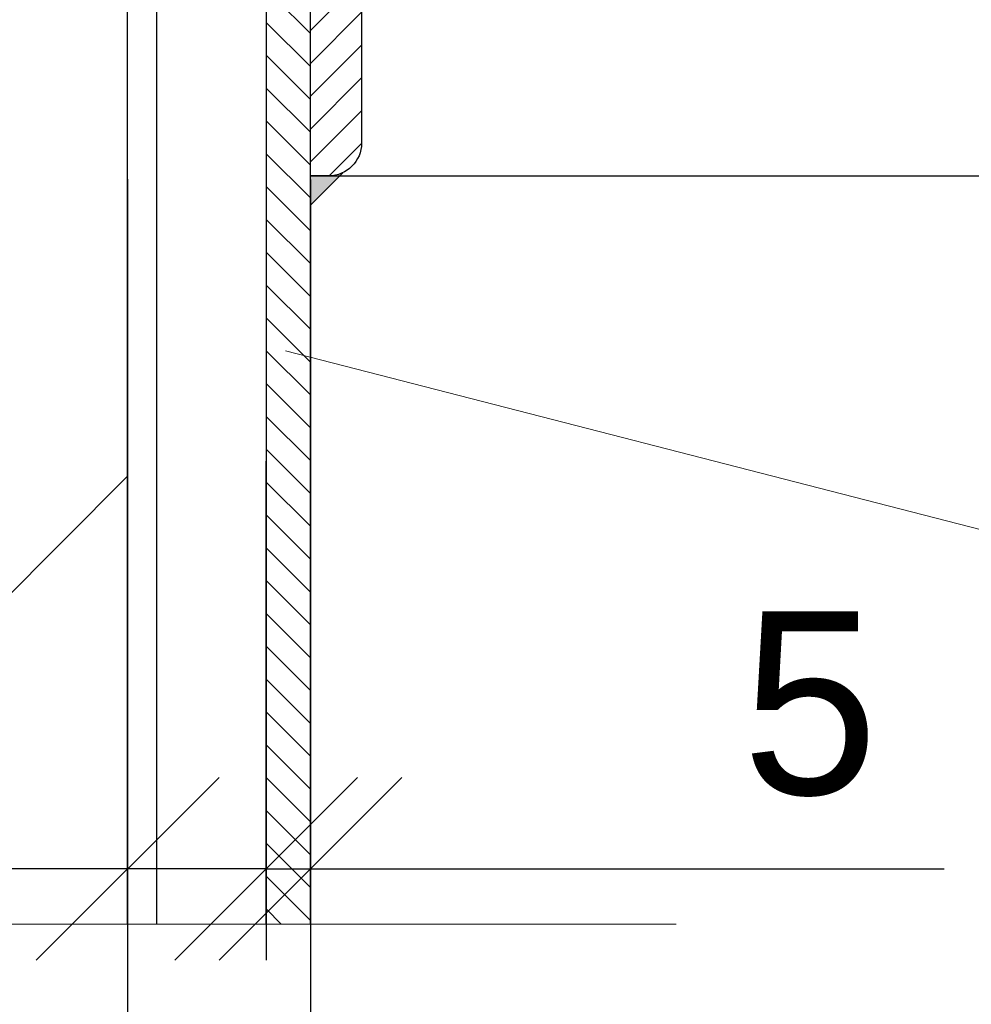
# Model space of a CAD drawing. Header units: millimetres. Extents: x 58700 to 76644, y 967 to 11123.
# Tile 183 of 256: x 62392 to 62522, y 7087 to 7221. Entities that reach past the tile are written whole.
import ezdxf

# ---------------------------------------------------------------- set-up
doc = ezdxf.new("R2010")
doc.units = ezdxf.units.MM
doc.linetypes.add('ACAD_ISO10W100', pattern=[18, 12, -3, 0, -3])
doc.layers.add('Bemaßung', color=7, linetype='Continuous', lineweight=13)
doc.dimstyles.new('DIN', dxfattribs={"dimtxt": 2.5, "dimasz": 2.5, "dimexe": 1.25, "dimexo": 0.625, "dimtad": 1, "dimtih": 1, "dimdec": 4, "dimdsep": 46, "dimlunit": 6, "dimtxsty": 'Standard', "dimcen": 2.5, "dimadec": 0, "dimazin": 0, "dimtfac": 1, "dimtdec": 4, "dimtmove": 0, "dimatfit": 3, "dimfxl": 0, "dimtvp": 1, "dimtolj": 1, "dimtzin": 0, "dimarcsym": 0})

# ---------------------------------------------------------------- blocks, each defined once
blk = doc.blocks.new('_Oblique')
at = {"color": 0, "linetype": 'ByBlock', "lineweight": -2}
blk.add_line((-0.5, -0.5), (0.5, 0.5), dxfattribs=at)
blk = doc.blocks.new('*D113')
at = {"layer": 'Bemaßung', "color": 0, "lineweight": -2, "transparency": 16777216}
for p, q in [((62407.08, 7199.33), (62407.08, 7092.57)), ((62426.04, 7199.32), (62426.04, 7092.57)), ((62407.08, 7105.07), (62299.58, 7105.07)), ((62426.04, 7105.07), (62407.08, 7105.07)), ((62426.04, 7105.07), (62451.04, 7105.07))]:
    blk.add_line(p, q, dxfattribs=at)
at = {"layer": 'DEFPOINTS', "color": 0, "transparency": 16777216}
for p in [(62407.08, 7219.33), (62426.04, 7219.32), (62426.04, 7105.07)]:
    blk.add_point(p, dxfattribs=at)
at = {"layer": 'Bemaßung', "color": 0, "lineweight": -2, "transparency": 16777216, "xscale": 25, "yscale": 25, "zscale": 25}
blk.add_blockref('_Oblique', (62407.08, 7105.07), dxfattribs=at)
at = {"layer": 'Bemaßung', "color": 0, "lineweight": -2, "transparency": 16777216, "xscale": 25, "yscale": 25, "zscale": 25, "rotation": 180}
blk.add_blockref('_Oblique', (62426.04, 7105.07), dxfattribs=at)
at = {"layer": 'Bemaßung', "color": 0, "transparency": 16777216, "insert": (62328.33, 7127.57), "char_height": 25, "attachment_point": 5}
blk.add_mtext('\\A1;20', dxfattribs=at)
blk = doc.blocks.new('*D114')
at = {"layer": 'Bemaßung', "color": 0, "lineweight": -2, "transparency": 16777216}
for p, q in [((62426.04, 7199.32), (62426.04, 7092.57)), ((62432.08, 7199.32), (62432.08, 7092.57)), ((62426.04, 7105.07), (62401.04, 7105.07)), ((62426.04, 7105.07), (62432.08, 7105.07)), ((62432.08, 7105.07), (62518.75, 7105.07))]:
    blk.add_line(p, q, dxfattribs=at)
at = {"layer": 'DEFPOINTS', "color": 0, "transparency": 16777216}
for p in [(62426.04, 7219.32), (62432.08, 7219.32), (62432.08, 7105.07)]:
    blk.add_point(p, dxfattribs=at)
at = {"layer": 'Bemaßung', "color": 0, "lineweight": -2, "transparency": 16777216, "xscale": 25, "yscale": 25, "zscale": 25}
blk.add_blockref('_Oblique', (62426.04, 7105.07), dxfattribs=at)
at = {"layer": 'Bemaßung', "color": 0, "lineweight": -2, "transparency": 16777216, "xscale": 25, "yscale": 25, "zscale": 25, "rotation": 180}
blk.add_blockref('_Oblique', (62432.08, 7105.07), dxfattribs=at)
at = {"layer": 'Bemaßung', "color": 0, "transparency": 16777216, "insert": (62500.42, 7127.57), "char_height": 25, "attachment_point": 5}
blk.add_mtext('\\A1;5', dxfattribs=at)
blk = doc.blocks.new('*D115')
at = {"layer": 'Bemaßung', "color": 0, "lineweight": -2, "transparency": 16777216}
for p, q in [((62407.08, 7199.33), (62407.08, 7029.97)), ((62432.08, 7199.32), (62432.08, 7029.97)), ((62407.08, 7042.47), (62432.08, 7042.47)), ((62432.08, 7042.47), (62518.75, 7042.47))]:
    blk.add_line(p, q, dxfattribs=at)
at = {"layer": 'DEFPOINTS', "color": 0, "transparency": 16777216}
for p in [(62407.08, 7219.33), (62432.08, 7219.32), (62432.08, 7042.47)]:
    blk.add_point(p, dxfattribs=at)
at = {"layer": 'Bemaßung', "color": 0, "lineweight": -2, "transparency": 16777216, "xscale": 25, "yscale": 25, "zscale": 25, "rotation": 180}
blk.add_blockref('_Oblique', (62407.08, 7042.47), dxfattribs=at)
at = {"layer": 'Bemaßung', "color": 0, "lineweight": -2, "transparency": 16777216, "xscale": 25, "yscale": 25, "zscale": 25}
blk.add_blockref('_Oblique', (62432.08, 7042.47), dxfattribs=at)
at = {"layer": 'Bemaßung', "color": 0, "transparency": 16777216, "insert": (62487.92, 7064.97), "char_height": 25, "attachment_point": 5}
blk.add_mtext('\\A1;25', dxfattribs=at)

msp = doc.modelspace()

# ---------------------------------------------------------------- hatches: boundary and pattern name
at = {"lineweight": 13}
h = msp.add_hatch(dxfattribs=at)
h.set_pattern_fill('ANSI33', color=256, scale=50, style=0)
h.set_pattern_definition([(45, (-737.5, -83.74), (-224.5064, 224.5064), []), (45, (-513, -83.74), (-224.5064, 224.5064), [158.75, -79.375])])
h.paths.add_polyline_path([(62007.08351, 7097.51177), (62407.08355, 7097.51177), (62407.08352, 7255.04828), (62402.08077, 7255.04828), (62402.08077, 7274.80127), (62007.08351, 7274.80127)])
h.paths.add_polyline_path([(62385.84452, 7570.31053), (62385.84452, 7492.87828), (62037.07204, 7492.87828), (62037.07204, 7570.31053)], flags=16)
h.paths.add_polyline_path([(62665.49564, 7274.80127), (62665.49564, 7633.59965), (62453.28351, 7630.76385), (62453.28351, 7460.91533), (62503.28351, 7460.91533), (62503.28351, 7450.91533), (62453.28351, 7450.91533), (62453.28351, 7274.80127)])
h.paths.add_polyline_path([(62410.88351, 7450.91533), (62360.88351, 7450.91533), (62360.88351, 7460.91533), (62410.88351, 7460.91533), (62410.88351, 7630.19726), (62031.00596, 7625.12095), (62007.08351, 7601.1985), (62007.08351, 7290.80127), (62124.58214, 7290.80127), (62124.58214, 7292.80127), (62284.58214, 7292.80127), (62284.58214, 7290.80127), (62410.88351, 7290.80127)])
h.paths.add_polyline_path([(62083.36987, 7308.26795), (62083.36987, 7416.70533), (62304.40323, 7416.70533), (62304.40323, 7308.26795)])
at = {"lineweight": 9}
h = msp.add_hatch(dxfattribs=at)
h.set_pattern_fill('ANSI31', color=256, angle=90)
h.set_pattern_definition([(135, (-737.497, -83.7406), (-2.24506403, -2.24506403), [])])
h.paths.add_polyline_path([(62426.05528, 7097.51177), (62432.0837, 7097.51177), (62432.0837, 7199.80127), (62432.08351, 7199.80127), (62432.06303, 7249.80002), (62426.10623, 7249.80253)])
h.paths.add_polyline_path([(62665.49564, 7269.80127), (62665.49564, 7274.80127), (62442.08361, 7274.80127), (62442.08361, 7269.80127)])
h = msp.add_hatch(dxfattribs=at)
h.set_pattern_fill('ANSI31', color=256)
h.set_pattern_definition([(45, (-737.497, -83.7406), (-2.24506403, 2.24506403), [])])
edge = h.paths.add_edge_path()
edge.add_line((62432.08351, 7199.80127), (62432.08351, 7269.80127))
edge.add_line((62432.08351, 7269.80127), (62502.08351, 7269.80127))
edge.add_line((62502.08351, 7269.80127), (62502.08351, 7267.30127))
edge.add_arc((62497.58351, 7267.30127), 4.5, -90, 0, ccw=False)
edge.add_line((62497.58351, 7262.80127), (62448.08351, 7262.80127))
edge.add_arc((62448.08351, 7253.80127), 9, 90, 180)
edge.add_line((62439.08351, 7253.80127), (62439.08351, 7204.30127))
edge.add_arc((62434.58351, 7204.30127), 4.5, -90, 0, ccw=False)
edge.add_line((62434.58351, 7199.80127), (62432.08351, 7199.80127))
h = msp.add_hatch(color=256)
h.dxf.hatch_style = 1
h.paths.add_polyline_path([(62436.52297, 7200.24067, -0.111860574), (62434.58351, 7199.80127), (62432.08357, 7199.80127), (62432.08358, 7195.80127)])

# ---------------------------------------------------------------- linework, layer by layer
for p, q in [((62407.08355, 7097.51177), (62407.08351, 7274.71976)), ((62411.08351, 7097.51177), (62411.08351, 7274.80127)), ((62432.08366, 7097.51177), (62432.08351, 7269.80127)), ((62426.05068, 7097.51177), (62426.08556, 7249.80253)), ((62432.08351, 7199.80127), (62665.49564, 7199.80127)), ((62432.08357, 7195.80127), (62436.52297, 7200.24067))]:
    msp.add_line(p, q)
at = {"color": 0, "lineweight": 9}
msp.add_line((62671.79792, 7113.37171, -475.00001), (62428.67539, 7175.87261, -475.00001), dxfattribs=at)
at = {"linetype": 'ACAD_ISO10W100', "lineweight": 18, "ltscale": 10}
msp.add_line((62482.0837, 7097.51177), (61779.65956, 7097.51177), dxfattribs=at)
msp.add_lwpolyline([(62432.08351, 7199.80127), (62432.08351, 7269.80127), (62502.08351, 7269.80127), (62502.08351, 7267.30127, -0.414213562), (62497.58351, 7262.80127), (62448.08351, 7262.80127, 0.414213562), (62439.08351, 7253.80127), (62439.08351, 7204.30127, -0.414213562), (62434.58351, 7199.80127)], format="xyb", close=True)

# ---------------------------------------------------------------- dimensions: what is measured, and where the dimension line sits
at = {"layer": 'Bemaßung'}
for base, p1, p2, text, picture, middle in [((62426.04068, 7105.06746), (62407.08361, 7219.32742), (62426.04068, 7219.31926), '20', '*D113', (62328.33361, 7105.06746)), ((62432.0837, 7105.06746), (62426.04068, 7219.31926), (62432.0837, 7219.31926), '5', '*D114', (62500.41703, 7105.06746))]:
    dim = msp.add_linear_dim(base=base, p1=p1, p2=p2, text=text, dimstyle='DIN', override={"dimscale": 10, "dimexo": 2, "dimgap": 1, "dimblk1": 'Oblique', "dimblk2": 'Oblique', "dimsah": 1}, dxfattribs=at)
    dim.commit()
    dim.dimension.update_dxf_attribs({"geometry": picture, "text_midpoint": middle, "dimtype": 160})
dim = msp.add_linear_dim(base=(62432.0837, 7042.47343), p1=(62407.08356, 7219.32742), p2=(62432.0837, 7219.31926), text='25', dimstyle='DIN', override={"dimscale": 10, "dimexo": 2, "dimgap": 1, "dimblk1": 'Oblique', "dimblk2": 'Oblique', "dimsah": 1}, dxfattribs=at)
dim.commit()
dim.dimension.update_dxf_attribs({"geometry": '*D115', "text_midpoint": (62487.91703, 7064.97343)})

doc.saveas('drawing.dxf')
